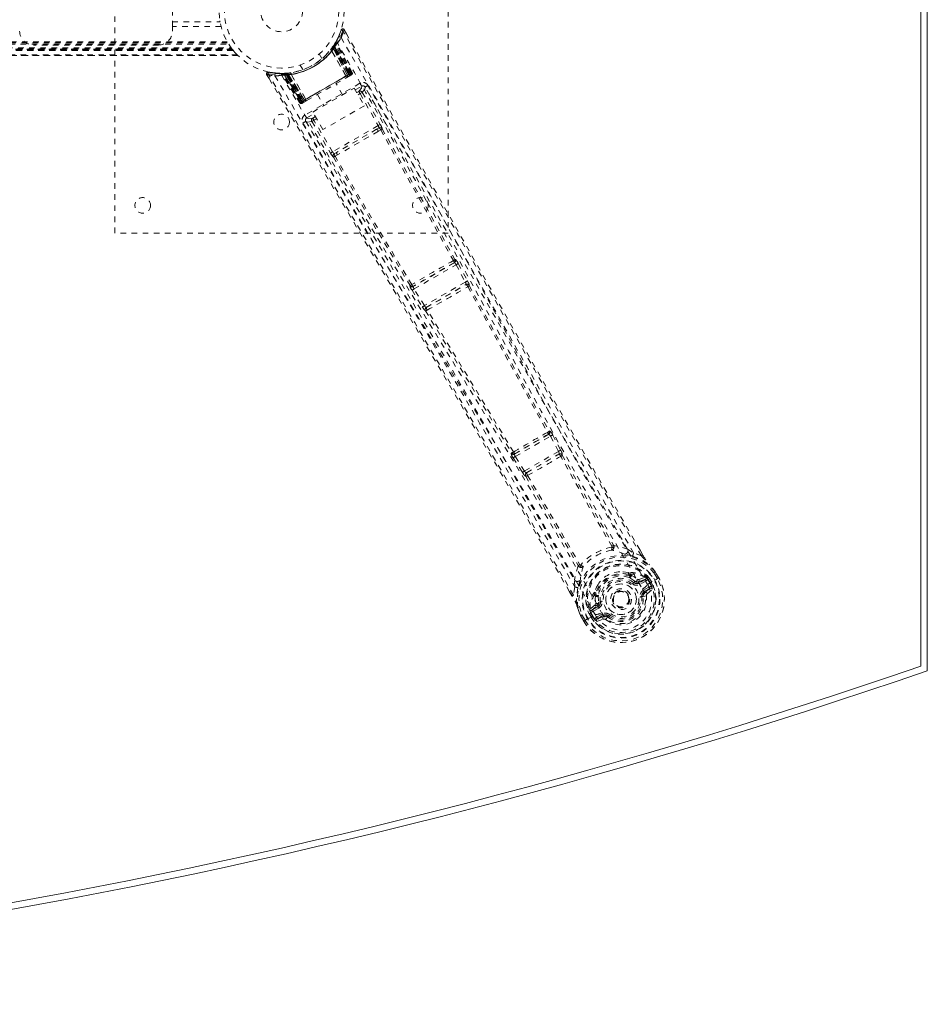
# Model space of a CAD drawing. Header units: inches. Extents: x 7.1 to 78.6, y 22.7 to 58.4.
# Tile 4 of 5: x 62.3 to 78.6, y 22.7 to 40.4. Entities that reach past the tile are written whole.
import ezdxf

# ---------------------------------------------------------------- set-up
doc = ezdxf.new("R2010")
doc.units = ezdxf.units.IN
doc.header["$MEASUREMENT"] = 0
doc.linetypes.add('SLD-Dashed', pattern=[0.075, 0.05, -0.025])
doc.linetypes.add('SLD-Solid', pattern=[0])

msp = doc.modelspace()

# ---------------------------------------------------------------- linework, layer by layer
at = {"color": 7, "linetype": 'SLD-Solid', "lineweight": 15}
for p, q in [((78.472, 52.348), (78.472, 28.767)), ((78.472, 28.767), (78.472, 52.348)), ((78.59, 52.432), (78.59, 28.682))]:
    msp.add_line(p, q, dxfattribs=at)
at = {"color": 7, "linetype": 'SLD-Dashed', "lineweight": 0}
for p, q in [((63.965, 36.557), (63.965, 44.557)), ((69.965, 44.557), (69.965, 36.557)), ((65, 40.276), (65, 40.839)), ((65, 40.36), (65.858, 40.36)), ((65.876, 40.276), (65, 40.276)), ((65, 40.276), (65, 40.192)), ((68.093, 40.217), (68.067, 40.203)), ((68.135, 40.143), (68.093, 40.217)), ((67.987, 40.08), (67.93, 39.974)), ((68.039, 40.212), (67.991, 40.091)), ((66.08, 39.863), (19.6, 39.863)), ((66.077, 39.867), (19.604, 39.867)), ((19.605, 39.869), (66.076, 39.869)), ((19.607, 39.871), (66.074, 39.871)), ((19.623, 39.893), (66.057, 39.893)), ((19.668, 39.959), (66.013, 39.959)), ((19.683, 39.984), (65.997, 39.984)), ((19.694, 40.002), (65.987, 40.002)), ((64.75, 39.942), (62.5, 39.942)), ((66.074, 39.871), (66.09, 39.851)), ((67.852, 39.861), (67.85, 39.859)), ((67.879, 39.896), (67.902, 39.879)), ((67.881, 39.899), (67.897, 39.923)), ((67.881, 39.899), (67.904, 39.882)), ((67.892, 39.916), (67.89, 39.912)), ((67.89, 39.912), (67.913, 39.895)), ((67.891, 39.885), (67.892, 39.886)), ((68.15, 39.398), (67.891, 39.885)), ((67.933, 39.951), (67.892, 39.886)), ((67.892, 39.916), (67.916, 39.899)), ((67.892, 39.886), (68.151, 39.399)), ((67.894, 39.917), (67.893, 39.916)), ((67.934, 39.98), (67.894, 39.917)), ((67.897, 39.923), (67.901, 39.928)), ((67.897, 39.923), (67.921, 39.907)), ((67.901, 39.928), (67.906, 39.936)), ((67.901, 39.928), (67.925, 39.912)), ((67.902, 39.879), (68.172, 39.411)), ((68.175, 39.413), (67.904, 39.882)), ((68.188, 39.42), (67.913, 39.895)), ((67.916, 39.899), (68.191, 39.422)), ((67.925, 39.912), (67.921, 39.907)), ((67.921, 39.907), (68.199, 39.426)), ((67.93, 39.942), (67.925, 39.941)), ((68.203, 39.429), (67.925, 39.912)), ((68.209, 39.428), (67.931, 39.954)), ((68.209, 39.433), (67.933, 39.951)), ((67.952, 39.983), (67.944, 39.97)), ((68.225, 39.442), (67.944, 39.97)), ((67.952, 40.012), (67.945, 39.999)), ((68.236, 39.448), (67.952, 39.983)), ((19.5, 39.752), (66.181, 39.752)), ((66.18, 39.752), (19.501, 39.752)), ((19.502, 39.752), (66.179, 39.752)), ((66.167, 39.764), (19.513, 39.764)), ((66.097, 39.842), (19.584, 39.842)), ((19.584, 39.842), (66.097, 39.842)), ((19.588, 39.847), (66.093, 39.847)), ((19.589, 39.848), (66.092, 39.848)), ((66.09, 39.851), (19.591, 39.851)), ((19.591, 39.851), (66.09, 39.851)), ((66.097, 39.842), (66.093, 39.847)), ((67.692, 39.699), (67.644, 39.782)), ((67.868, 39.839), (67.867, 39.837)), ((68.124, 39.383), (67.867, 39.837)), ((67.868, 39.839), (68.126, 39.383)), ((67.297, 39.582), (67.346, 39.499)), ((66.696, 39.41), (66.739, 39.338)), ((66.722, 39.426), (66.728, 39.455)), ((66.853, 39.44), (66.728, 39.455)), ((66.96, 39.43), (66.944, 39.43)), ((66.985, 39.416), (66.969, 39.416)), ((67.29, 38.902), (66.969, 39.416)), ((67.055, 39.433), (66.981, 39.43)), ((67.302, 38.909), (66.985, 39.416)), ((67.005, 39.419), (67.322, 38.916)), ((67.083, 39.419), (67.006, 39.416)), ((67.318, 38.918), (67.006, 39.416)), ((67.045, 39.404), (67.043, 39.433)), ((67.043, 39.433), (67.049, 39.433)), ((67.045, 39.404), (67.324, 38.921)), ((67.051, 39.404), (67.045, 39.404)), ((67.051, 39.404), (67.049, 39.433)), ((67.328, 38.924), (67.051, 39.404)), ((67.057, 39.434), (67.055, 39.433)), ((67.062, 39.434), (67.058, 39.434)), ((67.06, 39.405), (67.058, 39.434)), ((67.336, 38.928), (67.06, 39.405)), ((67.065, 39.405), (67.062, 39.434)), ((67.065, 39.405), (67.339, 38.93)), ((67.077, 39.435), (67.081, 39.436)), ((67.08, 39.407), (67.077, 39.435)), ((67.08, 39.407), (67.352, 38.937)), ((67.084, 39.407), (67.081, 39.436)), ((67.083, 39.419), (67.085, 39.42)), ((67.375, 38.951), (67.083, 39.419)), ((67.355, 38.939), (67.084, 39.407)), ((67.085, 39.42), (67.377, 38.952)), ((67.128, 39.442), (67.125, 39.441)), ((67.138, 39.417), (67.136, 39.417)), ((67.402, 38.965), (67.136, 39.417)), ((67.138, 39.417), (67.403, 38.967)), ((68.199, 39.426), (67.328, 38.924)), ((67.339, 38.93), (68.188, 39.42)), ((67.346, 39.499), (67.348, 39.5)), ((68.172, 39.411), (67.355, 38.939)), ((68.124, 39.383), (68.126, 39.383)), ((68.14, 39.359), (68.198, 39.392)), ((68.151, 39.399), (68.15, 39.398)), ((68.151, 39.399), (68.209, 39.433)), ((68.172, 39.411), (68.175, 39.413)), ((68.202, 39.395), (68.205, 39.397)), ((68.213, 39.401), (68.217, 39.404)), ((68.217, 39.404), (68.216, 39.406)), ((68.223, 39.407), (68.223, 39.407)), ((68.224, 39.408), (68.227, 39.41)), ((68.225, 39.442), (68.236, 39.448)), ((68.377, 39.255), (67.387, 38.683)), ((67.527, 38.737), (68.273, 39.167)), ((68.063, 39.046), (67.947, 39.248)), ((68.273, 39.167), (68.456, 38.85)), ((68.291, 39.135), (68.408, 39.203)), ((68.469, 39.186), (68.458, 39.199)), ((68.47, 39.184), (68.465, 39.192)), ((68.471, 39.182), (68.47, 39.184)), ((68.871, 38.474), (68.471, 39.183)), ((67.609, 39.053), (67.725, 38.851)), ((68.32, 39.086), (68.356, 39.107)), ((68.342, 39.047), (68.379, 39.068)), ((68.379, 39.068), (68.703, 38.493)), ((68.418, 39.09), (68.742, 38.515)), ((67.29, 38.902), (67.302, 38.909)), ((67.318, 38.918), (67.375, 38.951)), ((67.327, 38.891), (67.331, 38.892)), ((67.339, 38.897), (67.343, 38.899)), ((67.351, 38.903), (67.354, 38.905)), ((67.352, 38.937), (67.355, 38.939)), ((67.358, 38.908), (67.416, 38.941)), ((67.377, 38.952), (67.375, 38.951)), ((67.402, 38.965), (67.403, 38.967)), ((68.456, 38.85), (67.71, 38.42)), ((67.417, 38.631), (67.545, 38.705)), ((67.574, 38.655), (67.526, 38.628)), ((67.71, 38.42), (67.527, 38.737)), ((67.395, 38.586), (67.401, 38.569)), ((67.398, 38.576), (67.403, 38.568)), ((67.403, 38.568), (67.403, 38.566)), ((67.403, 38.566), (67.817, 37.865)), ((67.51, 38.566), (67.846, 37.998)), ((67.596, 38.616), (67.548, 38.589)), ((67.884, 38.021), (67.548, 38.589)), ((68.703, 38.493), (67.884, 38.021)), ((68.717, 38.45), (68.676, 38.427)), ((68.676, 38.427), (67.955, 38.011)), ((68.708, 38.391), (68.75, 38.416)), ((67.955, 38.011), (67.914, 37.987)), ((67.928, 37.941), (67.97, 37.965)), ((69.965, 36.557), (63.965, 36.557)), ((70.077, 36.024), (69.336, 35.596)), ((69.352, 35.553), (70.106, 35.989)), ((70.071, 36.023), (70.077, 36.024)), ((70.094, 36.084), (70.087, 36.083)), ((70.106, 35.989), (70.273, 35.678)), ((70.145, 36.01), (70.312, 35.699)), ((69.279, 35.617), (69.275, 35.611)), ((70.273, 35.678), (69.537, 35.254)), ((69.571, 35.221), (70.284, 35.632)), ((70.284, 35.632), (70.283, 35.632)), ((70.345, 35.614), (70.345, 35.615)), ((69.314, 35.53), (69.499, 35.23)), ((69.336, 35.596), (69.339, 35.601)), ((69.537, 35.254), (69.352, 35.553)), ((69.556, 35.159), (69.556, 35.159)), ((69.572, 35.221), (69.571, 35.221)), ((71.779, 32.995), (71.792, 32.998)), ((71.775, 32.938), (71.159, 32.582)), ((71.173, 32.538), (71.807, 32.904)), ((71.762, 32.935), (71.775, 32.938)), ((71.807, 32.904), (71.951, 32.631)), ((71.846, 32.925), (71.99, 32.651)), ((71.108, 32.607), (71.099, 32.597)), ((71.951, 32.631), (71.337, 32.277)), ((71.99, 32.651), (72.005, 32.621)), ((71.135, 32.514), (71.3, 32.253)), ((71.159, 32.582), (71.168, 32.592)), ((71.337, 32.277), (71.173, 32.538)), ((71.376, 32.247), (71.957, 32.583)), ((71.957, 32.583), (71.957, 32.582)), ((72.018, 32.563), (72.019, 32.564)), ((71.3, 32.253), (71.319, 32.225)), ((71.377, 32.247), (71.376, 32.247)), ((71.361, 32.184), (71.362, 32.184)), ((73.194, 30.871), (73.302, 30.804)), ((73.468, 30.766), (73.417, 30.854)), ((73.469, 30.766), (73.418, 30.854)), ((73.443, 30.752), (73.302, 30.804)), ((72.244, 30.193), (72.239, 30.32)), ((73.207, 30.451), (73.226, 30.442)), ((73.24, 30.386), (73.228, 30.405)), ((73.246, 30.421), (73.258, 30.402)), ((73.305, 30.271), (73.323, 30.294)), ((73.323, 30.294), (73.334, 30.288)), ((73.391, 30.286), (73.515, 30.329)), ((73.512, 30.365), (73.401, 30.326)), ((73.515, 30.329), (73.403, 30.264)), ((73.53, 30.303), (73.418, 30.238)), ((73.512, 30.365), (73.526, 30.361)), ((73.531, 30.359), (73.526, 30.361)), ((73.548, 30.341), (73.555, 30.33)), ((73.563, 30.327), (73.548, 30.341)), ((73.551, 30.237), (73.681, 30.312)), ((73.555, 30.33), (73.594, 30.263)), ((73.588, 30.343), (73.563, 30.327)), ((73.599, 30.266), (73.563, 30.327)), ((73.588, 30.343), (73.624, 30.281)), ((73.588, 30.343), (73.588, 30.343)), ((73.73, 30.341), (73.672, 30.441)), ((73.681, 30.312), (73.686, 30.315)), ((73.686, 30.315), (73.706, 30.326)), ((73.697, 30.456), (73.695, 30.459)), ((73.755, 30.353), (73.696, 30.455)), ((73.756, 30.355), (73.697, 30.456)), ((73.706, 30.326), (73.753, 30.353)), ((73.753, 30.353), (73.756, 30.355)), ((72.244, 30.193), (72.218, 30.045)), ((73.391, 30.286), (73.403, 30.264)), ((73.479, 30.133), (73.58, 30.191)), ((73.494, 30.107), (73.595, 30.165)), ((73.595, 30.165), (73.504, 30.089)), ((73.548, 30.069), (73.639, 30.149)), ((73.594, 30.263), (73.599, 30.266)), ((72.193, 30.029), (72.149, 30.106)), ((72.15, 30.107), (72.194, 30.03)), ((72.595, 30.077), (72.596, 30.098)), ((72.603, 30.05), (72.614, 30.031)), ((72.626, 30.057), (72.637, 30.038)), ((73.474, 30.021), (73.45, 30.018)), ((73.474, 30.031), (73.474, 30.021)), ((73.533, 30.029), (73.474, 30.021)), ((73.504, 30.089), (73.494, 30.107)), ((72.515, 29.777), (72.519, 29.792)), ((72.515, 29.777), (72.515, 29.772)), ((72.608, 29.868), (72.519, 29.792)), ((72.519, 29.792), (72.519, 29.792)), ((72.519, 29.792), (72.519, 29.792)), ((72.548, 29.771), (72.648, 29.857)), ((72.661, 29.836), (72.548, 29.771)), ((72.676, 29.81), (72.563, 29.745)), ((72.648, 29.857), (72.661, 29.836)), ((72.675, 29.92), (72.704, 29.924)), ((72.675, 29.907), (72.675, 29.92)), ((72.942, 29.893), (72.935, 29.907)), ((72.946, 29.886), (72.942, 29.893)), ((72.346, 29.68), (72.348, 29.677)), ((72.406, 29.575), (72.348, 29.677)), ((72.349, 29.677), (72.407, 29.575)), ((72.373, 29.691), (72.431, 29.591)), ((72.409, 29.577), (72.455, 29.604)), ((72.455, 29.604), (72.475, 29.616)), ((72.475, 29.616), (72.48, 29.619)), ((72.48, 29.619), (72.61, 29.694)), ((72.526, 29.728), (72.5, 29.715)), ((72.5, 29.715), (72.5, 29.715)), ((72.536, 29.652), (72.5, 29.715)), ((72.522, 29.748), (72.528, 29.737)), ((72.526, 29.729), (72.522, 29.748)), ((72.526, 29.728), (72.562, 29.667)), ((72.528, 29.737), (72.566, 29.669)), ((72.536, 29.652), (72.536, 29.652)), ((72.566, 29.669), (72.562, 29.667)), ((72.61, 29.694), (72.61, 29.694)), ((72.636, 29.646), (72.737, 29.704)), ((72.643, 29.573), (72.757, 29.612)), ((72.651, 29.62), (72.752, 29.678)), ((72.762, 29.66), (72.651, 29.62)), ((72.762, 29.66), (72.752, 29.678)), ((72.835, 29.653), (72.828, 29.658)), ((72.85, 29.672), (72.835, 29.653)), ((72.406, 29.575), (72.409, 29.577))]:
    msp.add_line(p, q, dxfattribs=at)
at = {"color": 7, "linetype": 'SLD-Dashed', "lineweight": 0, "flags": 128}
for points in [[(65.858, 40.36), (65.856, 40.371), (65.855, 40.379)], [(68.091, 40.216), (68.085, 40.221), (68.078, 40.226), (68.071, 40.229), (68.063, 40.231), (68.055, 40.229), (68.049, 40.226), (68.043, 40.221), (68.04, 40.214)], [(73.418, 30.854), (72.112, 33.121), (70.769, 35.482), (69.43, 37.851), (68.093, 40.217)], [(68.037, 40.077), (68.828, 38.697), (69.606, 37.311), (70.373, 35.922), (71.132, 34.532), (71.726, 33.444), (72.324, 32.362), (72.93, 31.291), (73.551, 30.237)], [(73.443, 30.752), (73.035, 31.456), (72.611, 32.192), (72.171, 32.958), (71.773, 33.655), (71.517, 34.104), (71.249, 34.576), (70.969, 35.068), (70.692, 35.558), (70.451, 35.983), (70.133, 36.546), (69.794, 37.145), (69.435, 37.78), (69.103, 38.369), (68.067, 40.203)], [(66.728, 39.452), (66.72, 39.452), (66.712, 39.45), (66.704, 39.446), (66.698, 39.441), (66.694, 39.435), (66.692, 39.427), (66.692, 39.42), (66.695, 39.413)], [(66.696, 39.411), (66.697, 39.41), (66.698, 39.412), (66.703, 39.415), (66.712, 39.42), (66.717, 39.423), (66.722, 39.426)], [(72.149, 30.106), (70.832, 32.381), (69.458, 34.727), (68.078, 37.069), (66.696, 39.411)], [(72.218, 30.045), (71.85, 30.685), (71.46, 31.361), (71.046, 32.072), (70.611, 32.82), (70.208, 33.508), (69.789, 34.223), (69.692, 34.388), (69.595, 34.554), (69.496, 34.721), (69.429, 34.836), (69.363, 34.948), (69.294, 35.064), (69.223, 35.186), (68.992, 35.577), (68.736, 36.012), (68.454, 36.49), (68.275, 36.793), (68.086, 37.113), (67.881, 37.46), (67.69, 37.784), (67.441, 38.206), (67.219, 38.581), (67.026, 38.91), (66.86, 39.191), (66.722, 39.426)], [(66.846, 39.389), (67.646, 38.014), (68.456, 36.647), (69.276, 35.288), (70.1, 33.937), (70.746, 32.878), (71.384, 31.819), (72.007, 30.759), (72.61, 29.694)], [(67.119, 39.442), (66.934, 39.43), (66.891, 39.435)], [(66.955, 39.428), (66.966, 39.421), (66.977, 39.412)], [(66.966, 39.421), (66.97, 39.417), (66.971, 39.416)], [(66.968, 39.395), (67.766, 38.025), (68.576, 36.662), (69.396, 35.308), (70.221, 33.961), (70.866, 32.906), (71.504, 31.85), (72.127, 30.791), (72.727, 29.727)], [(66.999, 39.43), (67.007, 39.431), (67.043, 39.433)], [(67.001, 39.422), (67.005, 39.417), (67.006, 39.416)], [(67.403, 38.967), (67.582, 39.07), (67.763, 39.175), (67.945, 39.28), (68.124, 39.383)], [(67.418, 38.942), (67.596, 39.045), (67.778, 39.15), (67.959, 39.255), (68.138, 39.358)], [(68.126, 39.383), (68.146, 39.378), (68.151, 39.377)], [(68.151, 39.377), (68.152, 39.388), (68.15, 39.398)], [(68.209, 39.433), (68.209, 39.432), (68.207, 39.431), (68.204, 39.43), (68.2, 39.427), (68.195, 39.424), (68.189, 39.421), (68.182, 39.417), (68.175, 39.413)], [(68.191, 39.422), (68.204, 39.429), (68.214, 39.436), (68.222, 39.44), (68.225, 39.442)], [(68.236, 39.448), (68.234, 39.447), (68.227, 39.443), (68.216, 39.436), (68.203, 39.429)], [(68.204, 39.398), (68.208, 39.4), (68.211, 39.4), (68.212, 39.401), (68.212, 39.401)], [(68.205, 39.397), (68.208, 39.399), (68.211, 39.4), (68.213, 39.401), (68.213, 39.402)], [(68.408, 39.203), (68.402, 39.166), (68.356, 39.107)], [(68.408, 39.203), (68.405, 39.207), (68.398, 39.219), (68.389, 39.235), (68.377, 39.255)], [(68.418, 39.09), (68.463, 39.149), (68.469, 39.182)], [(73.194, 30.871), (71.609, 33.636), (70.037, 36.409), (68.469, 39.186)], [(73.302, 30.804), (72.932, 31.445), (72.547, 32.114), (72.148, 32.811), (71.768, 33.476), (71.385, 34.15), (71.002, 34.825), (70.629, 35.483), (70.272, 36.114), (69.94, 36.703), (69.568, 37.362), (69.219, 37.98), (68.877, 38.587), (68.521, 39.216)], [(68.356, 39.107), (68.357, 39.106), (68.358, 39.104), (68.36, 39.1), (68.363, 39.095), (68.367, 39.089), (68.37, 39.083), (68.375, 39.076), (68.379, 39.068)], [(68.418, 39.09), (68.414, 39.088), (68.405, 39.083), (68.393, 39.076), (68.379, 39.068)], [(67.324, 38.921), (67.311, 38.914), (67.3, 38.908), (67.293, 38.903), (67.29, 38.902)], [(67.302, 38.909), (67.305, 38.91), (67.312, 38.915), (67.323, 38.921), (67.336, 38.928)], [(67.317, 38.918), (67.322, 38.912), (67.323, 38.911)], [(67.352, 38.937), (67.345, 38.933), (67.338, 38.93), (67.332, 38.926), (67.327, 38.923), (67.323, 38.921), (67.32, 38.919), (67.318, 38.918), (67.318, 38.918)], [(67.332, 38.893), (67.332, 38.893), (67.333, 38.894), (67.335, 38.895), (67.338, 38.898)], [(67.342, 38.899), (67.343, 38.899), (67.345, 38.9), (67.347, 38.902), (67.351, 38.903)], [(67.344, 38.9), (67.344, 38.9), (67.345, 38.901), (67.347, 38.902), (67.35, 38.905)], [(67.357, 38.907), (67.358, 38.908), (67.359, 38.908)], [(67.377, 38.952), (67.384, 38.945), (67.395, 38.941)], [(67.402, 38.965), (67.396, 38.945), (67.395, 38.941)], [(67.387, 38.683), (67.398, 38.664), (67.408, 38.647), (67.415, 38.636), (67.417, 38.631)], [(67.526, 38.628), (67.452, 38.618), (67.417, 38.631)], [(67.526, 38.628), (67.526, 38.627), (67.528, 38.624), (67.53, 38.621), (67.533, 38.616), (67.536, 38.61), (67.54, 38.603), (67.544, 38.596), (67.548, 38.589)], [(67.349, 38.539), (67.54, 38.215), (67.758, 37.846), (67.997, 37.441), (68.213, 37.075), (68.326, 36.884), (68.44, 36.692), (68.553, 36.5), (68.681, 36.283), (68.811, 36.063), (68.936, 35.85), (69.192, 35.416), (69.43, 35.013), (69.649, 34.641), (69.863, 34.277), (70.112, 33.854), (70.537, 33.129), (70.966, 32.397), (71.407, 31.639), (71.836, 30.9), (72.244, 30.193)], [(67.401, 38.569), (67.436, 38.556), (67.51, 38.566)], [(67.401, 38.569), (69.022, 35.823), (70.638, 33.075), (72.239, 30.32)], [(67.548, 38.589), (67.534, 38.581), (67.522, 38.573), (67.514, 38.568), (67.51, 38.566)], [(68.742, 38.515), (68.738, 38.513), (68.729, 38.508), (68.716, 38.501), (68.703, 38.493)], [(68.717, 38.45), (68.734, 38.456), (68.747, 38.454)], [(68.676, 38.427), (68.499, 38.324), (68.321, 38.221), (68.137, 38.116), (67.955, 38.011)], [(68.708, 38.391), (68.525, 38.285), (68.339, 38.178), (68.153, 38.071), (67.97, 37.965)], [(68.75, 38.416), (69.409, 37.242), (70.059, 36.064)], [(68.778, 38.434), (69.437, 37.26), (70.087, 36.083)], [(67.884, 38.021), (67.871, 38.013), (67.859, 38.005), (67.85, 38), (67.846, 37.998)], [(67.898, 37.926), (68.585, 36.769), (69.279, 35.617)], [(69.309, 35.632), (68.615, 36.784), (67.928, 37.941)], [(69.597, 37.098), (70.296, 35.828), (71.05, 34.44), (71.641, 33.353), (72.237, 32.273), (72.843, 31.204), (73.464, 30.152)], [(70.145, 36.01), (70.144, 36.009), (70.141, 36.008), (70.137, 36.006), (70.132, 36.003), (70.126, 36), (70.12, 35.996), (70.113, 35.993), (70.106, 35.989)], [(70.312, 35.699), (70.31, 35.698), (70.308, 35.697), (70.304, 35.695), (70.299, 35.692), (70.293, 35.689), (70.287, 35.686), (70.28, 35.682), (70.273, 35.678)], [(70.312, 35.699), (70.327, 35.669), (70.328, 35.668)], [(70.331, 35.629), (70.334, 35.628), (70.345, 35.614)], [(70.345, 35.614), (71.062, 34.302), (71.779, 32.995)], [(69.352, 35.553), (69.345, 35.549), (69.338, 35.545), (69.332, 35.541), (69.326, 35.538), (69.321, 35.535), (69.318, 35.532), (69.315, 35.531), (69.314, 35.53)], [(70.317, 35.595), (71.034, 34.281), (71.751, 32.973)], [(69.537, 35.254), (69.53, 35.249), (69.524, 35.245), (69.518, 35.241), (69.512, 35.238), (69.507, 35.235), (69.503, 35.233), (69.501, 35.231), (69.499, 35.23)], [(69.499, 35.23), (69.518, 35.202), (69.519, 35.2)], [(69.556, 35.159), (70.334, 33.881), (71.108, 32.607)], [(71.141, 32.621), (70.367, 33.896), (69.587, 35.174)], [(71.775, 32.938), (71.782, 32.937), (71.79, 32.93), (71.799, 32.919), (71.803, 32.912), (71.807, 32.904)], [(71.846, 32.925), (71.844, 32.924), (71.841, 32.922), (71.837, 32.92), (71.833, 32.918), (71.827, 32.915), (71.821, 32.911), (71.814, 32.908), (71.807, 32.904)], [(71.99, 32.651), (71.986, 32.649), (71.976, 32.644), (71.964, 32.638), (71.951, 32.631)], [(71.951, 32.631), (71.954, 32.623), (71.957, 32.615), (71.96, 32.6), (71.96, 32.589), (71.959, 32.585), (71.958, 32.583), (71.957, 32.583)], [(71.173, 32.538), (71.166, 32.534), (71.159, 32.53), (71.153, 32.526), (71.148, 32.522), (71.143, 32.519), (71.139, 32.517), (71.137, 32.515), (71.135, 32.514)], [(71.173, 32.538), (71.168, 32.545), (71.164, 32.552), (71.158, 32.566), (71.157, 32.576), (71.159, 32.582)], [(72.911, 30.923), (72.447, 31.728), (71.99, 32.541)], [(72.018, 32.564), (72.475, 31.751), (72.939, 30.946)], [(71.337, 32.277), (71.331, 32.272), (71.324, 32.268), (71.318, 32.265), (71.313, 32.261), (71.308, 32.258), (71.304, 32.256), (71.301, 32.254), (71.3, 32.253)], [(71.362, 32.184), (71.837, 31.383), (72.302, 30.579)], [(71.395, 32.198), (71.871, 31.396), (72.336, 30.591)], [(72.908, 30.908), (72.917, 30.903), (72.926, 30.901), (72.935, 30.901), (72.942, 30.905), (72.947, 30.912), (72.949, 30.92), (72.948, 30.93), (72.945, 30.94)], [(72.908, 30.908), (72.912, 30.915), (72.912, 30.919), (72.912, 30.921), (72.911, 30.923)], [(73.194, 30.871), (73.073, 30.914), (72.945, 30.94)], [(73.159, 30.777), (73.146, 30.78), (73.138, 30.782)], [(73.285, 30.748), (73.434, 30.691), (73.58, 30.597)], [(73.469, 30.766), (73.469, 30.766), (73.468, 30.766), (73.466, 30.765), (73.463, 30.763), (73.458, 30.761), (73.453, 30.758), (73.448, 30.755), (73.443, 30.752)], [(72.304, 30.57), (72.263, 30.447), (72.239, 30.32)], [(72.304, 30.57), (72.311, 30.562), (72.319, 30.557), (72.328, 30.555), (72.336, 30.556), (72.343, 30.56), (72.348, 30.567), (72.351, 30.576), (72.35, 30.586)], [(72.336, 30.591), (72.337, 30.589), (72.339, 30.588), (72.343, 30.587), (72.35, 30.586)], [(73.587, 30.589), (73.584, 30.594), (73.58, 30.597)], [(73.695, 30.459), (73.641, 30.53), (73.58, 30.597)], [(73.697, 30.456), (73.639, 30.532), (73.587, 30.589)], [(72.344, 30.324), (72.343, 30.316), (72.339, 30.303)], [(73.207, 30.451), (73.113, 30.465), (73.056, 30.463)], [(73.323, 30.294), (73.27, 30.333), (73.221, 30.36)], [(73.258, 30.402), (73.31, 30.374), (73.366, 30.332)], [(73.366, 30.332), (73.387, 30.324), (73.401, 30.326)], [(73.53, 30.303), (73.527, 30.308), (73.525, 30.313), (73.522, 30.317), (73.52, 30.321), (73.518, 30.324), (73.517, 30.327), (73.516, 30.328), (73.515, 30.329)], [(73.555, 30.33), (73.545, 30.315), (73.53, 30.303)], [(73.563, 30.327), (73.563, 30.327), (73.563, 30.327)], [(73.695, 30.459), (73.694, 30.459), (73.693, 30.458), (73.69, 30.456), (73.688, 30.453), (73.684, 30.451), (73.68, 30.448), (73.676, 30.444), (73.672, 30.441)], [(73.672, 30.441), (73.677, 30.444), (73.682, 30.447), (73.687, 30.45), (73.691, 30.452), (73.694, 30.454), (73.697, 30.455), (73.697, 30.456), (73.697, 30.456)], [(73.756, 30.355), (73.756, 30.355), (73.755, 30.355), (73.753, 30.353), (73.75, 30.352), (73.746, 30.35), (73.741, 30.347), (73.735, 30.344), (73.73, 30.341)], [(72.3, 30.179), (72.275, 30.022), (72.283, 29.849)], [(72.662, 30.236), (72.632, 30.188), (72.596, 30.098)], [(73.464, 30.152), (73.498, 30.082), (73.517, 30.005), (73.518, 29.925), (73.501, 29.846), (73.469, 29.77), (73.423, 29.701), (73.364, 29.641), (73.296, 29.593), (73.219, 29.558), (73.139, 29.537), (73.056, 29.531), (72.974, 29.541), (72.897, 29.567), (72.828, 29.608), (72.771, 29.662), (72.727, 29.727)], [(73.287, 30.247), (73.29, 30.251), (73.293, 30.256), (73.297, 30.26), (73.299, 30.263), (73.302, 30.266), (73.303, 30.268), (73.304, 30.27), (73.305, 30.271)], [(73.418, 30.238), (73.415, 30.243), (73.413, 30.248), (73.41, 30.252), (73.408, 30.256), (73.406, 30.26), (73.404, 30.262), (73.404, 30.264), (73.403, 30.264)], [(73.479, 30.133), (73.482, 30.128), (73.485, 30.123), (73.487, 30.118), (73.49, 30.115), (73.491, 30.111), (73.493, 30.109), (73.494, 30.107), (73.494, 30.107)], [(73.58, 30.191), (73.602, 30.199), (73.626, 30.197)], [(73.595, 30.165), (73.595, 30.166), (73.594, 30.167), (73.592, 30.17), (73.59, 30.173), (73.588, 30.177), (73.586, 30.181), (73.583, 30.186), (73.58, 30.191)], [(72.218, 30.045), (72.213, 30.042), (72.208, 30.039), (72.203, 30.036), (72.199, 30.033), (72.195, 30.031), (72.193, 30.03), (72.193, 30.029), (72.193, 30.029)], [(72.614, 30.031), (72.613, 29.971), (72.62, 29.901)], [(73.421, 30.015), (73.426, 30.015), (73.432, 30.016), (73.437, 30.017), (73.441, 30.017), (73.445, 30.018), (73.448, 30.018), (73.45, 30.018), (73.45, 30.018)], [(72.283, 29.849), (72.285, 29.843), (72.287, 29.838)], [(72.283, 29.849), (72.308, 29.772), (72.346, 29.68)], [(72.348, 29.677), (72.311, 29.765), (72.287, 29.838)], [(72.548, 29.771), (72.549, 29.77), (72.55, 29.769), (72.551, 29.766), (72.553, 29.763), (72.555, 29.759), (72.558, 29.755), (72.56, 29.75), (72.563, 29.745)], [(72.62, 29.901), (72.617, 29.879), (72.608, 29.868)], [(72.676, 29.81), (72.673, 29.815), (72.67, 29.819), (72.667, 29.824), (72.665, 29.828), (72.663, 29.831), (72.662, 29.833), (72.661, 29.835), (72.661, 29.836)], [(72.734, 29.928), (72.728, 29.927), (72.723, 29.926), (72.718, 29.926), (72.713, 29.925), (72.71, 29.924), (72.707, 29.924), (72.705, 29.924), (72.704, 29.924)], [(72.346, 29.68), (72.347, 29.681), (72.348, 29.681), (72.351, 29.682), (72.355, 29.684), (72.359, 29.685), (72.363, 29.687), (72.368, 29.689), (72.373, 29.691)], [(72.348, 29.677), (72.347, 29.676), (72.348, 29.677), (72.35, 29.678), (72.354, 29.68), (72.358, 29.682), (72.363, 29.685), (72.368, 29.688), (72.373, 29.691)], [(72.431, 29.591), (72.425, 29.588), (72.42, 29.584), (72.415, 29.582), (72.411, 29.579), (72.408, 29.577), (72.406, 29.576), (72.405, 29.575), (72.406, 29.575)], [(72.526, 29.728), (72.526, 29.728), (72.526, 29.729)], [(72.563, 29.745), (72.546, 29.738), (72.528, 29.737)], [(72.562, 29.667), (72.559, 29.665), (72.553, 29.662), (72.545, 29.657), (72.536, 29.652)], [(72.607, 29.609), (72.618, 29.63), (72.636, 29.646)], [(72.636, 29.646), (72.638, 29.641), (72.641, 29.636), (72.644, 29.631), (72.646, 29.628), (72.648, 29.624), (72.649, 29.622), (72.65, 29.62), (72.651, 29.62)], [(72.737, 29.704), (72.739, 29.699), (72.742, 29.694), (72.745, 29.69), (72.747, 29.686), (72.749, 29.683), (72.75, 29.68), (72.751, 29.679), (72.752, 29.678)], [(72.868, 29.696), (72.865, 29.691), (72.861, 29.687), (72.858, 29.683), (72.855, 29.679), (72.853, 29.676), (72.851, 29.674), (72.85, 29.672), (72.85, 29.672)]]:
    msp.add_lwpolyline(points, dxfattribs=at)
at = {"color": 7, "linetype": 'SLD-Dashed', "lineweight": 0}
for centre, radius in [((66.965, 40.557), 1.125), ((66.965, 40.557), 1.03), ((66.965, 40.557), 0.376), ((66.965, 38.557), 0.141), ((64.465, 37.057), 0.141), ((69.465, 37.057), 0.141), ((73.077, 29.971), 0.7), ((73.077, 29.971), 0.69), ((73.077, 29.971), 0.623), ((73.077, 29.971), 0.32), ((73.077, 29.971), 0.275), ((73.077, 29.971), 0.188), ((73.077, 29.971), 0.157), ((73.077, 29.971), 0.142), ((73.077, 29.971), 0.139), ((73.077, 29.971), 0.138)]:
    msp.add_circle(centre, radius, dxfattribs=at)
for centre, radius, start, end in [((66.947, 40.593), 1.206, 334.6778, 341.8734), ((68.067, 40.203), 0.03, 29.4674, 162.1545), ((62.5, 40.192), 0.25, 180, 270), ((64.75, 40.192), 0.25, 270, 360), ((66.965, 40.558), 1.158, 257.8714, 342.1368), ((66.966, 40.557), 1.127, 329.5249, 334.6585), ((66.862, 40.767), 1.363, 324.4473, 329.5874), ((66.972, 40.555), 1.12, 334.6373, 342.102), ((68.011, 40.062), 0.03, 30.2575, 154.0793), ((68.034, 40.148), 0.0637, 58.5985, 85.805), ((66.974, 40.564), 1.137, 216.187, 219.0514), ((66.94, 40.535), 1.092, 217.6141, 225.7632), ((66.949, 40.585), 1.19, 270.8801, 329.1199), ((66.965, 40.557), 1.127, 270.4732, 329.5268), ((66.966, 40.556), 1.155, 274.2142, 325.7857), ((66.966, 40.556), 1.155, 274.9104, 325.0896), ((66.966, 40.556), 1.155, 275.8866, 324.1134), ((67.883, 39.867), 0.031, 190.2226, 241.685), ((67.226, 40.192), 0.732, 331.2375, 335.2461), ((67.172, 40.412), 0.874, 323.5636, 325.4762), ((67.976, 39.846), 0.109, 121.2506, 150.4792), ((67.918, 39.901), 0.0297, 145.5268, 208.5208), ((67.917, 39.899), 0.0297, 145.4493, 208.5184), ((68.013, 39.845), 0.137, 119.4044, 143.517), ((67.159, 40.239), 0.826, 334.4251, 339.5914), ((67.183, 40.233), 0.805, 335.5296, 340.9267), ((67.151, 40.248), 0.844, 336.4939, 341.7217), ((67.96, 39.965), 0.0299, 149.2393, 208.2095), ((67.209, 40.417), 0.846, 328.8026, 330.3418), ((67.941, 39.943), 0.0429, 47.0146, 95.8227), ((67.971, 39.984), 0.0299, 150.3021, 208.0904), ((67.978, 39.998), 0.03, 151.0764, 208.0207), ((-66.09, -37.731), 154.953, 28.89638, 30.09767), ((66.984, 40.526), 1.12, 277.9257, 322.0744), ((67.884, 39.868), 0.0345, 194.8322, 241.044), ((66.722, 39.426), 0.03, 77.8469, 210.5317), ((66.943, 40.584), 1.2, 258.1036, 265.3371), ((66.964, 40.551), 1.121, 257.8972, 265.3612), ((66.872, 39.404), 0.03, 85.9296, 209.7334), ((66.836, 40.754), 1.365, 270.4173, 275.5484), ((66.965, 40.557), 1.128, 265.3425, 270.4733), ((66.944, 39.4), 0.03, 31.9803, 88.9227), ((66.965, 40.548), 1.118, 268.9233, 269.8106), ((66.945, 39.359), 0.0707, 61.4584, 88.8937), ((66.966, 40.393), 0.963, 269.626, 272.5174), ((66.96, 39.4), 0.0299, 31.9078, 89.6971), ((66.964, 40.582), 1.154, 269.9245, 273.9568), ((67.009, 39.405), 0.0429, 144.1735, 192.9922), ((67.139, 40.236), 0.837, 258.2594, 263.5254), ((66.981, 39.4), 0.03, 46.8725, 91.2413), ((66.965, 40.557), 1.127, 270.7805, 275.7096), ((66.981, 39.4), 0.0299, 31.7998, 90.7502), ((67.138, 40.209), 0.808, 259.0823, 264.4627), ((67.143, 40.221), 0.816, 260.3786, 265.6044), ((67.058, 39.404), 0.0297, 31.4757, 94.476), ((67.059, 39.404), 0.0297, 31.4726, 94.5544), ((67.152, 40.149), 0.733, 264.7564, 268.7668), ((67.105, 39.418), 0.0311, 358.3234, 49.6447), ((67.104, 39.417), 0.0345, 358.9668, 45.1541), ((68.124, 39.381), 0.0266, 300.8097, 351.4342), ((68.125, 39.385), 0.0299, 300.1918, 28.2016), ((67.792, 39.184), 0.443, 27.1712, 30.9192), ((67.793, 39.184), 0.445, 27.1759, 30.9042), ((67.823, 39.201), 0.425, 27.0518, 30.9521), ((68.176, 39.42), 0.0353, 291.8162, 20.675), ((67.462, 38.997), 0.844, 28.4093, 30.2276), ((68.183, 39.418), 0.03, 300.0639, 28.0633), ((67.848, 39.216), 0.409, 26.9302, 30.9897), ((68.197, 39.429), 0.0315, 299.304, 332.3765), ((68.256, 39.293), 0.119, 105.9048, 109.5565), ((68.198, 39.428), 0.03, 323.4973, 28.0221), ((68.21, 39.434), 0.03, 300.0061, 28.0086), ((68.209, 39.434), 0.0305, 320.7087, 27.6495), ((68.43, 39.164), 0.105, 29.364, 120.0832), ((68.43, 39.164), 0.045, 52.0115, 119.9784), ((69.929, 36.693), 2.889, 119.1646, 120.3544), ((68.379, 39.068), 0.0451, 29.619, 119.5733), ((67.316, 38.918), 0.03, 211.9927, 299.9958), ((67.316, 38.919), 0.0305, 212.3649, 279.3708), ((67.327, 38.925), 0.03, 211.9775, 276.5659), ((67.343, 38.934), 0.03, 211.9321, 299.9374), ((68.032, 39.326), 0.816, 209.7635, 211.6435), ((67.327, 38.926), 0.0315, 267.9504, 300.6814), ((67.686, 39.122), 0.409, 209.0065, 213.0608), ((67.706, 39.134), 0.424, 209.0465, 212.9591), ((67.71, 39.136), 0.424, 209.0461, 212.9597), ((67.742, 39.154), 0.446, 209.0998, 212.8188), ((67.741, 39.154), 0.442, 209.0825, 212.836), ((67.401, 38.967), 0.0299, 211.7987, 299.8124), ((67.405, 38.965), 0.0265, 248.3658, 299.3847), ((67.439, 38.592), 0.105, 119.9128, 210.6399), ((67.44, 38.592), 0.045, 120.021, 187.9913), ((67.549, 38.589), 0.0451, 120.4244, 210.3582), ((68.818, 36.079), 2.865, 119.6412, 120.8411), ((68.64, 38.448), 0.0773, 1.6197, 35.4679), ((68.681, 38.384), 0.0756, 25.3497, 61.8372), ((68.498, 38.359), 0.289, 14.9786, 32.6485), ((68.743, 38.416), 0.0384, 27.0802, 85.3625), ((68.647, 38.368), 0.0652, 20.5405, 63.5538), ((68.627, 38.643), 0.258, 298.4455, 305.7743), ((68.103, 38.131), 0.289, 207.3523, 225.0236), ((67.955, 38.053), 0.0772, 204.5282, 238.3884), ((67.938, 37.948), 0.0456, 121.9208, 209.0057), ((67.793, 38.161), 0.258, 294.2213, 301.5588), ((67.989, 37.984), 0.075, 178.0038, 214.8098), ((68.021, 38.007), 0.0652, 176.4367, 219.4347), ((87.747, 4.563), 36.127, 119.3134, 120.6867), ((86.224, 7.201), 33.041, 119.2678, 120.7322), ((69.998, 36.186), 0.136, 296.7334, 311.1191), ((70.014, 36.03), 0.0567, 353.3892, 37.5183), ((70.048, 36.062), 0.0451, 300.5806, 28.0275), ((70.054, 36.063), 0.0451, 300.5538, 28.0599), ((70.048, 35.971), 0.0601, 16.8947, 61.4094), ((69.941, 35.924), 0.222, 22.8798, 46.3593), ((69.49, 35.664), 0.222, 193.6443, 217.1166), ((69.313, 35.635), 0.0451, 211.9421, 299.4421), ((69.235, 35.745), 0.136, 288.8666, 303.2774), ((69.317, 35.64), 0.0451, 211.9693, 299.423), ((69.362, 35.653), 0.057, 202.6064, 246.4878), ((53.258, 64.298), 33.341, 299.2942, 300.7058), ((70.222, 35.642), 0.0626, 351.5359, 35.5248), ((70.305, 35.595), 0.0433, 52.7778, 120.2181), ((70.252, 35.57), 0.0697, 20.9144, 63.0656), ((70.306, 35.593), 0.0451, 28.3737, 119.3683), ((70.261, 35.707), 0.125, 296.4454, 312.2351), ((70.228, 35.605), 0.118, 4.6488, 32.0139), ((69.396, 35.595), 0.0601, 178.6019, 223.0986), ((53.169, 64.453), 33.569, 299.2813, 300.7188), ((69.623, 35.256), 0.118, 207.9897, 235.3615), ((69.594, 35.279), 0.0626, 204.483, 248.456), ((69.594, 35.182), 0.0451, 120.6343, 211.6236), ((69.595, 35.182), 0.0451, 120.6348, 211.632), ((69.519, 35.276), 0.123, 287.6589, 303.6644), ((69.641, 35.218), 0.0697, 176.9386, 219.08), ((89.953, 0.741), 37.017, 119.455, 120.5447), ((71.71, 33.055), 0.0918, 296.0198, 318.5474), ((71.702, 32.937), 0.0607, 358.2998, 36.2287), ((71.739, 32.974), 0.0451, 300.8911, 27.4034), ((71.752, 32.977), 0.0451, 300.8625, 27.511), ((71.692, 32.867), 0.165, 20.5959, 52.3652), ((87.905, 4.289), 32.881, 119.4018, 120.5981), ((71.262, 32.619), 0.165, 187.6352, 219.4063), ((71.137, 32.621), 0.0451, 212.4909, 299.1353), ((71.09, 32.697), 0.092, 281.4623, 303.9909), ((71.146, 32.631), 0.0451, 212.6015, 299.1044), ((71.197, 32.646), 0.0612, 203.9343, 241.5388), ((71.926, 32.571), 0.0933, 355.8674, 32.4636), ((54.979, 61.318), 33.376, 299.4251, 300.5748), ((55.339, 60.695), 32.709, 299.3987, 300.6012), ((71.978, 32.542), 0.0451, 27.8538, 118.9509), ((71.979, 32.543), 0.0451, 27.8557, 118.9597), ((71.909, 32.509), 0.0873, 21.8104, 56.8089), ((71.951, 32.621), 0.089, 296.1836, 319.6163), ((71.389, 32.304), 0.0588, 207.8404, 256.6296), ((71.399, 32.208), 0.0451, 121.0393, 212.1461), ((71.4, 32.208), 0.0451, 121.0449, 212.1503), ((71.464, 32.252), 0.0872, 183.1891, 218.1917), ((71.401, 32.268), 0.0933, 207.5376, 244.1306), ((71.346, 32.271), 0.0879, 280.2426, 303.9552), ((73.084, 29.959), 0.965, 100.5266, 139.4745), ((73.048, 30.022), 0.844, 99.7729, 140.2273), ((72.89, 30.913), 0.0608, 283.4584, 26.3314), ((72.833, 30.886), 0.0786, 336.2657, 16.6737), ((72.764, 29.978), 0.888, 65.0294, 80.8692), ((72.874, 30.993), 0.0795, 297.4883, 323.9459), ((72.951, 30.953), 0.0143, 206.6178, 242.4738), ((73.14, 30.843), 0.0608, 268.0309, 27.62), ((73.077, 29.971), 0.787, 38.3239, 201.6761), ((73.077, 29.971), 0.758, 38.3239, 201.6761), ((72.736, 28.613), 2.205, 75.5692, 78.9413), ((72.677, 30.96), 0.644, 340.7415, 345.9111), ((76.26, 33.117), 3.678, 220.0116, 223.237), ((74.523, 31.342), 1.201, 208.6554, 218.8152), ((72.294, 30.658), 0.0795, 276.0556, 302.5084), ((72.29, 30.571), 0.0143, 357.5525, 33.3762), ((72.355, 30.604), 0.0608, 213.6674, 316.5432), ((73.228, 30.246), 0.887, 159.1303, 174.9707), ((72.408, 30.64), 0.0786, 223.325, 263.7398), ((73.077, 29.971), 0.632, 36.0642, 203.9358), ((73.077, 29.971), 0.602, 36.2697, 203.7303), ((72.291, 30.352), 0.0608, 212.3809, 331.9722), ((74.428, 29.587), 2.208, 161.0614, 164.4278), ((73.077, 29.971), 0.78, 210, 29.4852), ((73.077, 29.971), 0.78, 210.5288, 29.4712), ((73.077, 29.971), 0.75, 210.4562, 29.5438), ((73.096, 29.939), 0.494, 76.9723, 163.0276), ((73.083, 29.961), 0.453, 69.7481, 170.2512), ((73.068, 29.987), 0.476, 91.4716, 148.5277), ((73.074, 29.977), 0.411, 69.0117, 170.9886), ((73.077, 29.971), 0.376, 52.774, 187.226), ((73.077, 29.971), 0.346, 52.774, 187.2261), ((73.239, 29.955), 0.497, 54.8144, 93.6303), ((73.17, 30.436), 0.0404, 337.2292, 22.6933), ((73.201, 30.388), 0.0326, 31.6485, 77.8226), ((73.23, 30.39), 0.0305, 253.9344, 24.3666), ((73.203, 30.393), 0.0371, 299.2749, 349.8293), ((73.206, 30.403), 0.0444, 25.0094, 62.69), ((73.204, 30.45), 0.0506, 298.2477, 325.6809), ((73.216, 30.431), 0.0505, 298.2686, 325.7533), ((73.293, 29.985), 0.439, 60.0687, 96.0867), ((73.337, 30.321), 0.031, 241.5904, 20.0542), ((73.375, 30.311), 0.0299, 301.0513, 29.0013), ((73.501, 30.356), 0.0305, 299.0389, 6.1719), ((73.48, 30.292), 0.0843, 35.3967, 52.6298), ((73.672, 30.441), 0.03, 30.2178, 35.2738), ((72.42, 30.812), 0.644, 254.0877, 259.2601), ((73.077, 29.971), 0.629, 210.5444, 29.4557), ((73.077, 29.971), 0.599, 210.5443, 29.4557), ((73.084, 29.96), 0.543, 209.366, 30.6339), ((73.077, 29.971), 0.275, 0.0001, 179.9999), ((73.077, 29.971), 0.157, 95.1542, 140.0596), ((73.359, 30.341), 0.119, 232.7727, 300.0007), ((73.359, 30.341), 0.089, 232.774, 300), ((73.364, 30.336), 0.0567, 238.2288, 297.9768), ((73.539, 30.03), 0.119, 120, 187.2269), ((73.344, 30.362), 0.242, 299.7354, 328.8242), ((73.077, 29.971), 0.593, 22.3909, 29.4476), ((73.611, 30.14), 0.0299, 17.887, 121.9555), ((74.039, 29.517), 0.869, 118.48, 120.4352), ((73.435, 30.119), 0.206, 8.3448, 22.3359), ((71.167, 29.404), 1.202, 21.1862, 31.3433), ((68.762, 28.788), 3.678, 16.7625, 19.9878), ((73.004, 29.825), 0.491, 146.1266, 185.5131), ((72.958, 29.791), 0.44, 143.935, 179.9015), ((72.639, 30.075), 0.0444, 177.3913, 214.9991), ((72.629, 30.123), 0.0404, 217.2994, 262.7815), ((72.599, 30.1), 0.0506, 274.3261, 301.7448), ((72.639, 30.048), 0.0305, 215.6319, 346.0665), ((72.61, 30.081), 0.0504, 274.2167, 301.7583), ((72.654, 30.073), 0.0326, 162.158, 208.3726), ((72.649, 30.073), 0.0371, 250.1682, 300.7275), ((73.132, 30.007), 0.465, 175.836, 190.795), ((73.077, 29.971), 0.459, 232.774, 7.226), ((73.077, 29.971), 0.275, 180.0001, 359.9999), ((73.077, 29.971), 0.4, 232.774, 7.226), ((73.077, 29.971), 0.376, 232.774, 7.226), ((73.077, 29.971), 0.346, 232.7738, 7.2262), ((73.539, 30.03), 0.089, 120, 187.226), ((73.545, 30.03), 0.0715, 124.7809, 179.761), ((73.519, 30.063), 0.0301, 12.3462, 118.5783), ((73.578, 30.035), 0.0455, 131.3628, 187.4619), ((72.533, 29.797), 0.0306, 233.831, 300.957), ((72.628, 29.792), 0.115, 189.6872, 202.2972), ((72.634, 29.883), 0.0299, 210.9979, 298.9503), ((72.644, 29.921), 0.031, 220.1663, 358.1949), ((72.618, 29.905), 0.0565, 301.9584, 1.562), ((72.616, 29.913), 0.089, 300, 7.226), ((72.616, 29.913), 0.119, 300.0018, 7.2237), ((73.077, 29.971), 0.593, 210.5524, 217.6091), ((72.77, 29.735), 0.206, 217.657, 231.6609), ((72.603, 29.943), 0.249, 271.7055, 299.8614), ((72.665, 29.593), 0.0299, 118.0519, 222.0996), ((72.796, 29.601), 0.119, 52.7751, 119.9994), ((72.777, 29.635), 0.0301, 121.4551, 227.6195), ((72.796, 29.601), 0.089, 52.774, 120), ((72.772, 29.569), 0.0455, 52.5358, 108.6398), ((72.792, 29.596), 0.0714, 60.3136, 115.2503), ((73.935, 28.78), 1.404, 141.5639, 143.9862)]:
    msp.add_arc(centre, radius, start, end, dxfattribs=at)
at = {"color": 7, "linetype": 'SLD-Solid', "lineweight": 15}
for radius, start, end in [(109.387, 250.98951, 289.01049), (109.387, 250.98951, 289.01049), (109.505, 250.94543, 289.05457)]:
    msp.add_arc((42.84, 132.188), radius, start, end, dxfattribs=at)

doc.saveas('drawing.dxf')
